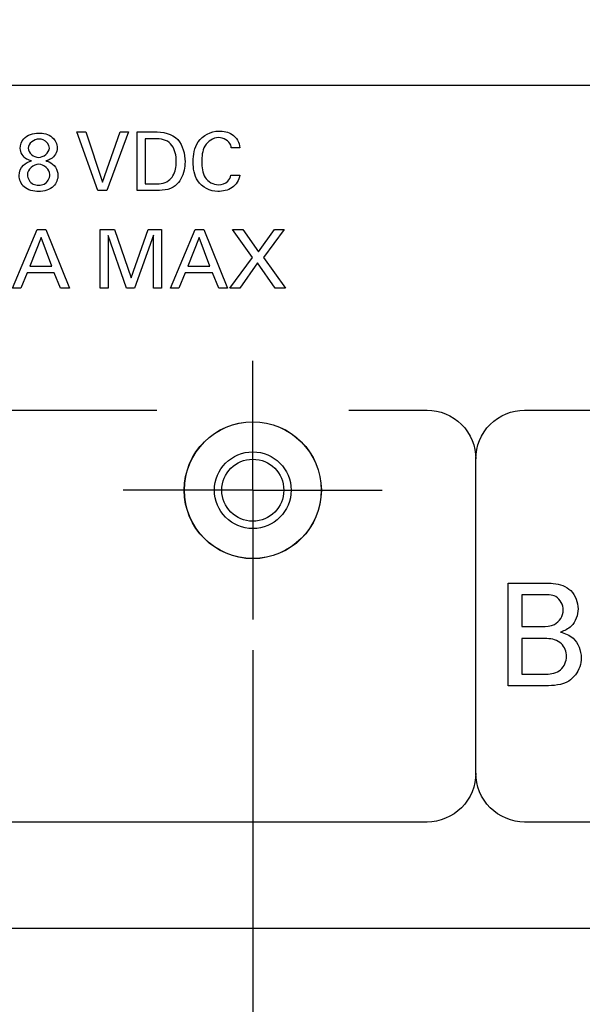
# Model space of a CAD drawing. Header units: inches. Extents: x 0 to 34, y 0 to 22.
# Tile 21 of 78: x 8.6 to 9.7, y 15.4 to 17.4. Entities that reach past the tile are written whole.
import ezdxf

# ---------------------------------------------------------------- set-up
doc = ezdxf.new("R2010")
doc.units = ezdxf.units.IN
doc.header["$LTSCALE"] = 1.87
doc.header["$MEASUREMENT"] = 0
doc.linetypes.add('CENTER', pattern=[0.6, 0.375, -0.075, 0.075, -0.075])
doc.layers.get('0').update_dxf_attribs({"linetype": 'CONTINUOUS'})
doc.layers.add('02___PRT_ALL_AXES', color=7, linetype='CONTINUOUS')
doc.layers.add('DIMENSIONS', color=7, linetype='CONTINUOUS')
doc.styles.get("Standard").update_dxf_attribs({"font": 'txt', "width": 0.8})
doc.dimstyles.new('DIMSTYLE_2', dxfattribs={"dimtxt": 0.125, "dimasz": 0.18, "dimexe": 0.125, "dimexo": 0.0625, "dimgap": 0.09, "dimtad": 0, "dimtih": 1, "dimtoh": 1, "dimzin": 4, "dimdsep": 46, "dimtxsty": 'STANDARD', "dimblk": '_FILLED', "dimblk1": '_FILLED', "dimblk2": '_FILLED', "dimcen": 0.09, "dimadec": 0, "dimazin": 0, "dimtp": 0.001, "dimtm": 0.001, "dimtfac": 1, "dimtofl": 0, "dimtmove": 0, "dimatfit": 3, "dimldrblk": '_FILLED', "dimfxl": 1, "dimtolj": 1, "dimtzin": 4, "dimarcsym": 0})

# ---------------------------------------------------------------- blocks, each defined once
blk = doc.blocks.new('*D42')
at = {"layer": 'DIMENSIONS', "color": 2, "linetype": 'CONTINUOUS'}
blk.add_line((3.9435, 15.6128), (3.9435, 14.8748), dxfattribs=at)
at = {"layer": 'DIMENSIONS', "color": 2, "linetype": 'CONTINUOUS', "insert": (3.881, 14.8123), "char_height": 0.125, "width": 1.325, "attachment_point": 3, "rotation": 90, "line_spacing_factor": 0.9}
blk.add_mtext('17.88{\\Ftxt.shx;\\W1.000000;\\H0.125000; }[454.1]', dxfattribs=at)
blk = doc.blocks.new('_FILLED')
at = {"color": 0, "linetype": 'BYBLOCK'}
blk.add_solid([(0, 0), (-1, 0.174), (-1, -0.174)], dxfattribs=at)
blk = doc.blocks.new('*D47')
at = {"layer": 'DIMENSIONS', "color": 2, "linetype": 'CONTINUOUS'}
blk.add_line((6.8226, 16.6067), (6.8226, 14.8748), dxfattribs=at)
at = {"layer": 'DIMENSIONS', "color": 2, "linetype": 'CONTINUOUS', "insert": (6.7601, 14.8123), "char_height": 0.125, "width": 1.425, "attachment_point": 3, "rotation": 90, "line_spacing_factor": 0.9}
blk.add_mtext('2X 15.00{\\Ftxt.shx;\\W1.000000;\\H0.125000; }[381]', dxfattribs=at)
blk = doc.blocks.new('*D50')
at = {"layer": 'DIMENSIONS', "color": 2, "linetype": 'CONTINUOUS'}
blk.add_line((6.1575, 17.1042), (6.1575, 17.9798), dxfattribs=at)
at = {"layer": 'DIMENSIONS', "color": 2, "linetype": 'CONTINUOUS', "insert": (6.095, 18.0423), "char_height": 0.125, "width": 1.325, "attachment_point": 1, "rotation": 90, "line_spacing_factor": 0.9}
blk.add_mtext('15.67{\\Ftxt.shx;\\W1.000000;\\H0.125000; }[397.9]', dxfattribs=at)
blk = doc.blocks.new('*D51')
at = {"layer": 'DIMENSIONS', "color": 2, "linetype": 'CONTINUOUS'}
blk.add_line((15.8148, 15.9573), (22.51, 15.9573), dxfattribs=at)
at = {"layer": 'DIMENSIONS', "color": 2, "linetype": 'CONTINUOUS', "insert": (22.5725, 16.0198), "char_height": 0.125, "width": 1.325, "attachment_point": 1, "line_spacing_factor": 0.9}
blk.add_mtext('3X (.40{\\Ftxt.shx;\\W1.000000;\\H0.125000; }[10])', dxfattribs=at)
blk = doc.blocks.new('*D52')
at = {"layer": 'DIMENSIONS', "color": 2, "linetype": 'CONTINUOUS'}
blk.add_line((20.2775, 16.4613), (22.51, 16.4613), dxfattribs=at)
at = {"layer": 'DIMENSIONS', "color": 2, "linetype": 'CONTINUOUS', "insert": (22.5725, 16.5238), "char_height": 0.125, "width": 1.525, "attachment_point": 1, "line_spacing_factor": 0.9}
blk.add_mtext('3X (.90{\\Ftxt.shx;\\W1.000000;\\H0.125000; }[22.8])', dxfattribs=at)
blk = doc.blocks.new('*D57')
at = {"layer": 'DIMENSIONS', "color": 2, "linetype": 'CONTINUOUS'}
blk.add_line((9.0535, 16.1333), (9.0535, 14.8748), dxfattribs=at)
at = {"layer": 'DIMENSIONS', "color": 2, "linetype": 'CONTINUOUS', "insert": (8.991, 14.8123), "char_height": 0.125, "width": 1.325, "attachment_point": 3, "rotation": 90, "line_spacing_factor": 0.9}
blk.add_mtext('12.77{\\Ftxt.shx;\\W1.000000;\\H0.125000; }[324.3]', dxfattribs=at)
blk = doc.blocks.new('*D58')
at = {"layer": 'DIMENSIONS', "color": 2, "linetype": 'CONTINUOUS'}
blk.add_line((4.5905, 15.6293), (4.5905, 14.8748), dxfattribs=at)
at = {"layer": 'DIMENSIONS', "color": 2, "linetype": 'CONTINUOUS', "insert": (4.528, 14.8123), "char_height": 0.125, "width": 1.325, "attachment_point": 3, "rotation": 90, "line_spacing_factor": 0.9}
blk.add_mtext('17.23{\\Ftxt.shx;\\W1.000000;\\H0.125000; }[437.7]', dxfattribs=at)

msp = doc.modelspace()

# ---------------------------------------------------------------- linework, layer by layer
at = {"color": 7, "linetype": 'CONTINUOUS'}
for p, q in [((3.01, 17.2923), (21.635, 17.2923)), ((21.635, 15.5623), (3.01, 15.5623))]:
    msp.add_line(p, q, dxfattribs=at)
at = {"color": 40, "linetype": 'CONTINUOUS'}
for p, q in [((8.7358, 17.0759), (8.693, 17.1962)), ((8.693, 17.1962), (8.7114, 17.1962)), ((8.7114, 17.1962), (8.7456, 17.0934)), ((8.7456, 17.0934), (8.7816, 17.1962)), ((8.7984, 17.1962), (8.7541, 17.0759)), ((8.7816, 17.1962), (8.7984, 17.1962)), ((8.8164, 17.0759), (8.8164, 17.1962)), ((8.8164, 17.1962), (8.8513, 17.1962)), ((8.8331, 17.1823), (8.8331, 17.0896)), ((8.8531, 17.1823), (8.8331, 17.1823)), ((9.0271, 17.1637), (9.0092, 17.1637)), ((9.0084, 17.1076), (9.0267, 17.1076)), ((8.8331, 17.0896), (8.8494, 17.0896)), ((8.7541, 17.0759), (8.7358, 17.0759)), ((8.8503, 17.0759), (8.8164, 17.0759)), ((8.5606, 16.8759), (8.6113, 16.9962)), ((8.6113, 16.9962), (8.6291, 16.9962)), ((8.6291, 16.9962), (8.6777, 16.8759)), ((8.7408, 16.8759), (8.7408, 16.9962)), ((8.7408, 16.9962), (8.7703, 16.9962)), ((8.7703, 16.9962), (8.8042, 16.8971)), ((8.8042, 16.8971), (8.839, 16.9962)), ((8.839, 16.9962), (8.8665, 16.9962)), ((8.8665, 16.9962), (8.8665, 16.8759)), ((8.8846, 16.8759), (8.9353, 16.9962)), ((8.9353, 16.9962), (8.9531, 16.9962)), ((8.9531, 16.9962), (9.0017, 16.8759)), ((9.0532, 16.9389), (9.0116, 16.9962)), ((9.0116, 16.9962), (9.0329, 16.9962)), ((9.0329, 16.9962), (9.0654, 16.9499)), ((9.0654, 16.9499), (9.0979, 16.9962)), ((9.118, 16.9962), (9.0752, 16.9385)), ((9.0979, 16.9962), (9.118, 16.9962)), ((8.6194, 16.9797), (8.5961, 16.9207)), ((8.6416, 16.9207), (8.6194, 16.9797)), ((8.7569, 16.9835), (8.7569, 16.8759)), ((8.7949, 16.8759), (8.7569, 16.9835)), ((8.8502, 16.9842), (8.8107, 16.8759)), ((8.8502, 16.8759), (8.8502, 16.9842)), ((8.9434, 16.9797), (8.9201, 16.9207)), ((8.9656, 16.9207), (8.9434, 16.9797)), ((9.0066, 16.8759), (9.0532, 16.9389)), ((9.0634, 16.9275), (9.0268, 16.8759)), ((9.0992, 16.8759), (9.0634, 16.9275)), ((9.0752, 16.9385), (9.1202, 16.8759)), ((8.5908, 16.9072), (8.5778, 16.8759)), ((8.6466, 16.9072), (8.5908, 16.9072)), ((8.5961, 16.9207), (8.6416, 16.9207)), ((8.6596, 16.8759), (8.6466, 16.9072)), ((8.9148, 16.9072), (8.9018, 16.8759)), ((8.9706, 16.9072), (8.9148, 16.9072)), ((8.9201, 16.9207), (8.9656, 16.9207)), ((8.9836, 16.8759), (8.9706, 16.9072)), ((8.5778, 16.8759), (8.5606, 16.8759)), ((8.6777, 16.8759), (8.6596, 16.8759)), ((8.7569, 16.8759), (8.7408, 16.8759)), ((8.8107, 16.8759), (8.7949, 16.8759)), ((8.8665, 16.8759), (8.8502, 16.8759)), ((8.9018, 16.8759), (8.8846, 16.8759)), ((9.0017, 16.8759), (8.9836, 16.8759)), ((9.0268, 16.8759), (9.0066, 16.8759)), ((9.1202, 16.8759), (9.0992, 16.8759)), ((4.1107, 16.6256), (8.8565, 16.6256)), ((9.2505, 16.6256), (9.4107, 16.6256)), ((9.6107, 16.6256), (14.3565, 16.6256)), ((9.5107, 15.8806), (9.5107, 16.5256)), ((9.577, 16.0603), (9.577, 16.2708)), ((9.577, 16.2708), (9.6522, 16.2708)), ((9.6053, 16.2469), (9.6053, 16.1819)), ((9.6473, 16.2469), (9.6053, 16.2469)), ((9.6053, 16.1819), (9.6461, 16.1819)), ((9.6053, 16.1568), (9.6053, 16.0839)), ((9.6563, 16.1568), (9.6053, 16.1568)), ((9.6053, 16.0839), (9.6551, 16.0839)), ((9.6537, 16.0603), (9.577, 16.0603)), ((9.4107, 15.7806), (4.7875, 15.7806)), ((9.8935, 15.7806), (9.6107, 15.7806))]:
    msp.add_line(p, q, dxfattribs=at)
at = {"color": 7, "linetype": 'CONTINUOUS'}
for radius in [0.1402, 0.0787, 0.0636]:
    msp.add_circle((9.0535, 16.4613), radius, dxfattribs=at)
at = {"color": 40, "linetype": 'CONTINUOUS'}
for points, knots in [([(8.5768, 17.1624), (8.5768, 17.1693), (8.5834, 17.1879), (8.6033, 17.1938), (8.6141, 17.1938)], [0, 0, 0, 0, 0.393213, 1, 1, 1, 1]), ([(8.6141, 17.1938), (8.624, 17.1938), (8.6438, 17.19), (8.6524, 17.1711), (8.6524, 17.163)], [0, 0, 0, 0, 0.550161, 1, 1, 1, 1]), ([(8.9313, 17.1347), (8.9313, 17.1488), (8.9356, 17.1812), (8.968, 17.1978), (8.9839, 17.1978)], [0, 0, 0, 0, 0.469723, 1, 1, 1, 1]), ([(8.9839, 17.1978), (8.9932, 17.1978), (9.0144, 17.1946), (9.0262, 17.1742), (9.0271, 17.1637)], [0, 0, 0, 0, 0.469045, 1, 1, 1, 1]), ([(8.6364, 17.1627), (8.6364, 17.1698), (8.6282, 17.1806), (8.6179, 17.1815), (8.6148, 17.1815)], [0, 0, 0, 0, 0.695881, 1, 1, 1, 1]), ([(8.8967, 17.1344), (8.8967, 17.1364), (8.8962, 17.1494), (8.8926, 17.1636), (8.8851, 17.1719)], [0, 0, 0, 0, 0.152018, 1, 1, 1, 1]), ([(8.9832, 17.1845), (8.9723, 17.1845), (8.9499, 17.1692), (8.9491, 17.1458), (8.9491, 17.1349)], [0, 0, 0, 0, 0.499749, 1, 1, 1, 1]), ([(9.0092, 17.1637), (9.009, 17.1654), (9.0071, 17.1769), (8.9931, 17.1845), (8.9832, 17.1845)], [0, 0, 0, 0, 0.148054, 1, 1, 1, 1]), ([(8.5999, 17.1367), (8.5964, 17.1375), (8.5848, 17.1413), (8.5768, 17.1539), (8.5768, 17.1624)], [0, 0, 0, 0, 0.297329, 1, 1, 1, 1]), ([(8.6524, 17.163), (8.6524, 17.1544), (8.6446, 17.1413), (8.6326, 17.1376), (8.6289, 17.1369)], [0, 0, 0, 0, 0.69924, 1, 1, 1, 1]), ([(8.6289, 17.1369), (8.6312, 17.1363), (8.644, 17.1329), (8.6541, 17.1186), (8.6541, 17.1077)], [0, 0, 0, 0, 0.1799, 1, 1, 1, 1]), ([(8.8809, 17.0962), (8.8844, 17.0989), (8.8942, 17.1097), (8.8967, 17.1247), (8.8967, 17.1344)], [0, 0, 0, 0, 0.313061, 1, 1, 1, 1]), ([(8.9146, 17.135), (8.9146, 17.1291), (8.9129, 17.1112), (8.9041, 17.0933), (8.8946, 17.0857)], [0, 0, 0, 0, 0.326923, 1, 1, 1, 1]), ([(8.9817, 17.0741), (8.9663, 17.0741), (8.935, 17.0902), (8.9313, 17.1213), (8.9313, 17.1347)], [0, 0, 0, 0, 0.536057, 1, 1, 1, 1]), ([(8.9491, 17.1349), (8.9491, 17.124), (8.9501, 17.1007), (8.9727, 17.0877), (8.9831, 17.0877)], [0, 0, 0, 0, 0.512262, 1, 1, 1, 1]), ([(8.5913, 17.1082), (8.5913, 17.1006), (8.5992, 17.0884), (8.6107, 17.0871), (8.6144, 17.0871)], [0, 0, 0, 0, 0.672908, 1, 1, 1, 1]), ([(8.6144, 17.0871), (8.6183, 17.0871), (8.6302, 17.0883), (8.6374, 17.1012), (8.6374, 17.1087)], [0, 0, 0, 0, 0.338311, 1, 1, 1, 1]), ([(8.6541, 17.1077), (8.6541, 17.0995), (8.6465, 17.0794), (8.6253, 17.0739), (8.6144, 17.0739)], [0, 0, 0, 0, 0.430774, 1, 1, 1, 1]), ([(9.0267, 17.1076), (9.0257, 17.0976), (9.0132, 17.0779), (8.9919, 17.0741), (8.9817, 17.0741)], [0, 0, 0, 0, 0.497441, 1, 1, 1, 1]), ([(9.5107, 16.5256), (9.5107, 16.5511), (9.5322, 16.6041), (9.5852, 16.6256), (9.6107, 16.6256)], [0, 0, 0, 0, 0.500002, 1, 1, 1, 1]), ([(9.6522, 16.2708), (9.658, 16.2708), (9.6765, 16.2708), (9.6961, 16.2644), (9.7053, 16.2554)], [0, 0, 0, 0, 0.308418, 1, 1, 1, 1]), ([(9.6899, 16.2151), (9.6899, 16.2257), (9.6783, 16.2482), (9.6565, 16.2469), (9.6473, 16.2469)], [0, 0, 0, 0, 0.53489, 1, 1, 1, 1]), ([(9.7202, 16.2178), (9.7202, 16.2051), (9.7123, 16.1821), (9.6924, 16.1731), (9.6846, 16.1702)], [0, 0, 0, 0, 0.605098, 1, 1, 1, 1]), ([(9.6461, 16.1819), (9.6548, 16.1819), (9.676, 16.1821), (9.6899, 16.2037), (9.6899, 16.2151)], [0, 0, 0, 0, 0.430551, 1, 1, 1, 1]), ([(9.6966, 16.1204), (9.6966, 16.1297), (9.6888, 16.1512), (9.6668, 16.1568), (9.6563, 16.1568)], [0, 0, 0, 0, 0.471804, 1, 1, 1, 1]), ([(9.6846, 16.1702), (9.6937, 16.1676), (9.7173, 16.1587), (9.7266, 16.1322), (9.7266, 16.1177)], [0, 0, 0, 0, 0.396896, 1, 1, 1, 1]), ([(9.6551, 16.0839), (9.6654, 16.0839), (9.6876, 16.0886), (9.6966, 16.1104), (9.6966, 16.1204)], [0, 0, 0, 0, 0.50733, 1, 1, 1, 1]), ([(9.7266, 16.1177), (9.7266, 16.1114), (9.724, 16.0927), (9.7114, 16.0767), (9.7012, 16.0699)], [0, 0, 0, 0, 0.342983, 1, 1, 1, 1]), ([(9.6107, 15.7806), (9.5852, 15.7806), (9.5322, 15.8021), (9.5107, 15.8551), (9.5107, 15.8806)], [0, 0, 0, 0, 0.499998, 1, 1, 1, 1])]:
    msp.add_open_spline(points, degree=3, knots=knots, dxfattribs=at)
for points in [[(8.8513, 17.1962), (8.8682, 17.1962), (8.8887, 17.1934), (8.8997, 17.1805)], [(8.6148, 17.1815), (8.6052, 17.1815), (8.5929, 17.1723), (8.5929, 17.1627)], [(8.8851, 17.1719), (8.8776, 17.1802), (8.8643, 17.1823), (8.8531, 17.1823)], [(8.8997, 17.1805), (8.9101, 17.1684), (8.9146, 17.151), (8.9146, 17.135)], [(8.5929, 17.1627), (8.5929, 17.1532), (8.6048, 17.144), (8.6143, 17.144)], [(8.6143, 17.144), (8.6239, 17.144), (8.6364, 17.153), (8.6364, 17.1627)], [(8.5744, 17.1067), (8.5744, 17.1144), (8.5777, 17.1226), (8.5833, 17.1279)], [(8.5833, 17.1279), (8.5877, 17.1323), (8.594, 17.1348), (8.5999, 17.1367)], [(8.6148, 17.1299), (8.6041, 17.1299), (8.5913, 17.1189), (8.5913, 17.1082)], [(8.6374, 17.1087), (8.6374, 17.1191), (8.6251, 17.1299), (8.6148, 17.1299)], [(8.5846, 17.0836), (8.5784, 17.0893), (8.5744, 17.0983), (8.5744, 17.1067)], [(9.0026, 17.0949), (9.0057, 17.0983), (9.0076, 17.103), (9.0084, 17.1076)], [(8.8494, 17.0896), (8.8602, 17.0896), (8.8723, 17.0898), (8.8809, 17.0962)], [(8.8946, 17.0857), (8.8829, 17.0761), (8.8654, 17.0759), (8.8503, 17.0759)], [(8.9831, 17.0877), (8.99, 17.0877), (8.9978, 17.0899), (9.0026, 17.0949)], [(8.6144, 17.0739), (8.604, 17.0739), (8.5923, 17.0765), (8.5846, 17.0836)], [(9.4107, 16.6256), (9.4362, 16.6256), (9.4892, 16.6041), (9.5107, 16.5511), (9.5107, 16.5256)], [(9.7053, 16.2554), (9.715, 16.246), (9.7202, 16.2312), (9.7202, 16.2178)], [(9.7012, 16.0699), (9.6877, 16.061), (9.6699, 16.0603), (9.6537, 16.0603)], [(9.5107, 15.8806), (9.5107, 15.8551), (9.4892, 15.8021), (9.4362, 15.7806), (9.4107, 15.7806)]]:
    msp.add_open_spline(points, degree=3, dxfattribs=at)
at = {"layer": '02___PRT_ALL_AXES', "color": 7, "linetype": 'CENTER'}
for q in [(9.0535, 16.7268), (8.788, 16.4613), (9.0535, 16.1958), (9.319, 16.4613)]:
    msp.add_line((9.0535, 16.4613), q, dxfattribs=at)
at = {"layer": '02___PRT_ALL_AXES', "color": 7, "linetype": 'CONTINUOUS'}
msp.add_circle((9.0535, 16.4613), 0.1405, dxfattribs=at)

# ---------------------------------------------------------------- dimensions: what is measured, and where the dimension line sits
at = {"layer": 'DIMENSIONS', "color": 2, "linetype": 'CONTINUOUS'}
for feature_location, offset, origin, picture, middle in [((6.1574735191, 17.1041597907), (0, 0.8756299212), (21.8224735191, 17.0416597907), '*D50', (6.1574735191, 18.7047897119)), ((9.0535, 16.1333), (0, -1.2585), (21.8225, 16.1958), '*D57', (9.0535, 14.1498)), ((4.5905, 15.6293), (0, -0.7545), (21.8225, 15.6918), '*D58', (4.5905, 14.1498)), ((3.9435, 15.6128), (0, -0.738), (21.8225, 15.6753), '*D42', (3.9435, 14.1498))]:
    dim = msp.add_ordinate_dim(feature_location=feature_location, offset=offset, dtype=1, origin=origin, dimstyle='DIMSTYLE_2', override={"dimtad": 1, "dimtih": 0, "dimtoh": 0}, dxfattribs=at)
    dim.commit()
    dim.dimension.update_dxf_attribs({"geometry": picture, "text_midpoint": middle})
for feature_location, offset, dtype, origin, text, picture, middle in [((6.8226, 16.6067), (0, -1.7319), 1, (21.8225, 16.6692), '2X <>', '*D47', (6.8226, 14.0998)), ((20.2775, 16.4613), (2.2324, 0), 0, (8.788, 15.5623), '3X (<>)', '*D52', (23.335, 16.4613)), ((15.8147601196, 15.9572897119), (6.6952133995, 0), 0, (4.3249735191, 15.5622897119), '3X (<>)', '*D51', (23.2349735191, 15.9572897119))]:
    dim = msp.add_ordinate_dim(feature_location=feature_location, offset=offset, dtype=dtype, origin=origin, text=text, dimstyle='DIMSTYLE_2', override={"dimtad": 1, "dimtih": 0, "dimtoh": 0}, dxfattribs=at)
    dim.commit()
    dim.dimension.update_dxf_attribs({"geometry": picture, "text_midpoint": middle})

doc.saveas('drawing.dxf')
